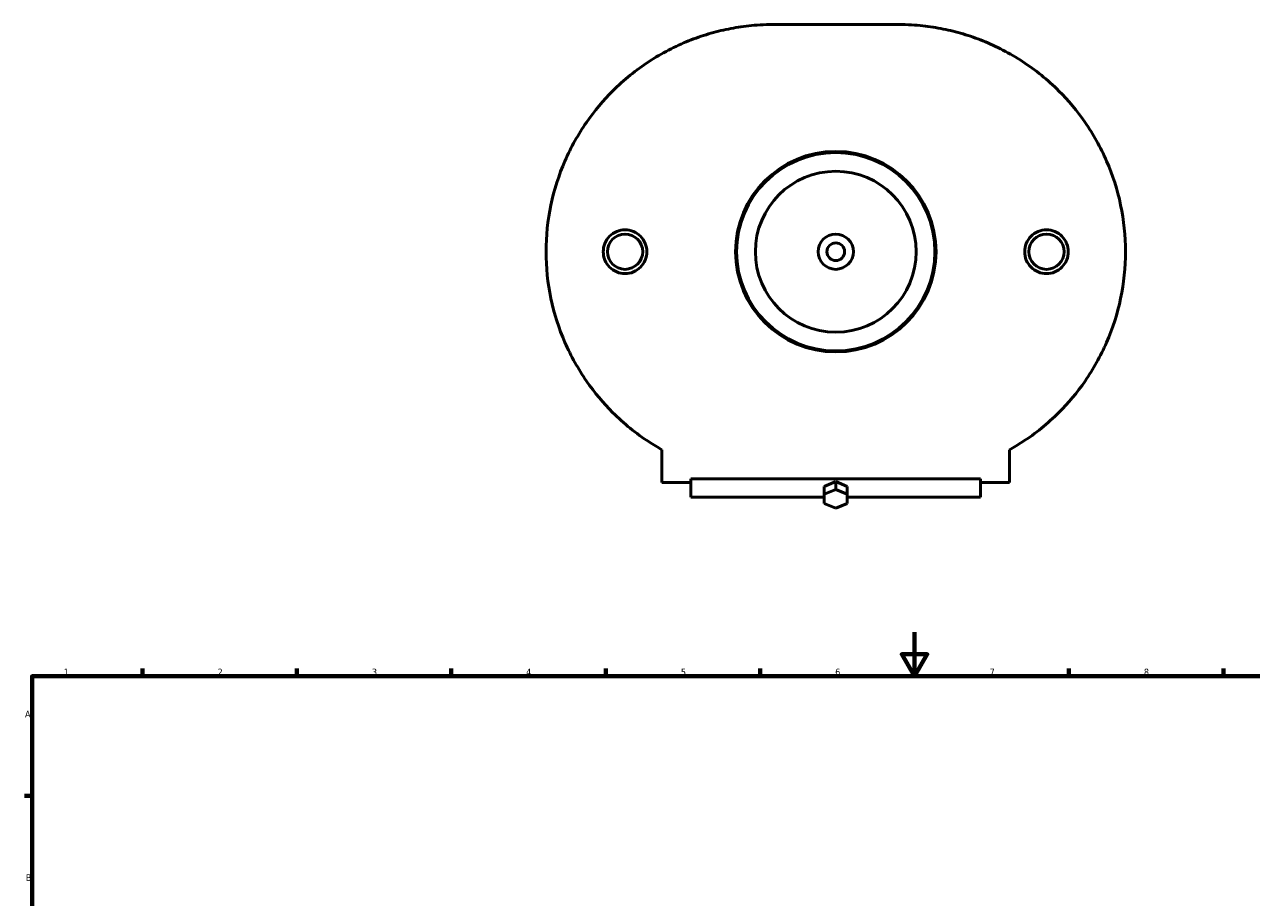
# Model space of a CAD drawing. Header units: millimetres. Extents: x -180 to 1327, y -298 to 870.
# Tile 4 of 6: x 17 to 573, y 474 to 870. Entities that reach past the tile are written whole.
import ezdxf

# ---------------------------------------------------------------- set-up
doc = ezdxf.new("R2010")
doc.units = ezdxf.units.MM
doc.layers.add('Border (ANSI)', color=7, linetype='Continuous', lineweight=70)
doc.layers.add('Visible (ANSI)', color=7, linetype='Continuous', lineweight=50)
doc.styles.add('Note Text (ANSI)', font='tahoma.ttf')

# ---------------------------------------------------------------- blocks, each defined once
blk = doc.blocks.new('Borders Default Border')
at = {"layer": 'Border (ANSI)'}
for p, q in [((70.08, 574), (70.08, 577.45)), ((140.17, 574), (140.17, 577.45)), ((210.25, 574), (210.25, 577.45)), ((280.33, 574), (280.33, 577.45)), ((350.42, 574), (350.42, 577.45)), ((490.58, 574), (490.58, 577.45)), ((560.67, 574), (560.67, 577.45)), ((20, 519.75), (16.55, 519.75))]:
    blk.add_line(p, q, dxfattribs=at)
at = {"layer": 'Border (ANSI)', "flags": 128}
for points in [[(420.5, 594), (420.5, 574), (414.73, 584), (426.27, 584), (420.5, 574)], [(20, 20), (20, 574), (821, 574), (821, 20), (20, 20)]]:
    blk.add_lwpolyline(points, dxfattribs=at)
at = {"layer": 'Border (ANSI)', "char_height": 3.05, "attachment_point": 7, "style": 'Note Text (ANSI)'}
for s, insert in [('1', (34.35, 574.4)), ('2', (104.2, 574.4)), ('3', (174.26, 574.34)), ('4', (244.23, 574.4)), ('5', (314.48, 574.34)), ('6', (384.49, 574.34)), ('7', (454.6, 574.4)), ('8', (524.63, 574.33)), ('A', (16.78, 555.35)), ('B', (17.15, 481.1))]:
    blk.add_mtext(s, dxfattribs=dict(at, insert=insert))

msp = doc.modelspace()

# ---------------------------------------------------------------- linework, layer by layer
at = {"layer": 'Visible (ANSI)'}
for p, q in [((413.15, 869.804), (356.369, 869.804)), ((305.859, 676.804), (305.859, 661.995)), ((463.659, 661.995), (463.659, 676.804)), ((319.009, 663.586), (450.509, 663.586)), ((319.009, 663.586), (319.009, 661.995)), ((450.509, 661.995), (450.509, 663.586)), ((319.009, 661.995), (305.859, 661.995)), ((319.009, 661.995), (319.009, 655.266)), ((379.563, 660.199), (384.759, 662.321)), ((379.563, 660.199), (379.563, 656.664)), ((384.759, 658.785), (379.563, 656.664)), ((384.759, 662.321), (384.759, 658.785)), ((384.759, 662.321), (389.955, 660.199)), ((389.955, 656.664), (384.759, 658.785)), ((389.955, 656.664), (389.955, 660.199)), ((450.509, 655.266), (450.509, 661.995)), ((463.659, 661.995), (450.509, 661.995)), ((319.009, 655.266), (379.563, 655.266)), ((379.563, 656.664), (379.563, 652.421)), ((379.563, 652.421), (384.759, 650.3)), ((384.759, 650.3), (389.955, 652.421)), ((389.955, 652.421), (389.955, 656.664)), ((389.955, 655.266), (450.509, 655.266))]:
    msp.add_line(p, q, dxfattribs=at)
for centre, radius in [((384.759, 766.695), 45.5), ((384.759, 766.695), 45), ((384.759, 766.695), 36.5), ((289.123, 766.695), 8), ((384.759, 766.695), 8), ((480.396, 766.695), 8), ((384.759, 766.695), 4)]:
    msp.add_circle(centre, radius, dxfattribs=at)
for points, knots in [([(253.259, 766.695), (253.259, 773.78), (254.001, 780.932), (256.916, 794.821), (259.089, 801.559), (264.581, 814.171), (267.907, 820.061), (275.28, 830.712), (279.328, 835.473), (288.574, 844.719), (294.168, 849.224), (305.826, 856.836), (311.886, 859.945), (320.975, 863.594), (323.985, 864.637), (329.99, 866.422), (332.982, 867.165), (337.523, 868.079), (339.037, 868.349), (342.115, 868.826), (343.677, 869.033), (346.926, 869.384), (348.606, 869.528), (352.231, 869.737), (354.175, 869.804), (356.369, 869.804)], [19.0292375, 19.0292375, 19.0292375, 19.0292375, 21.1547159, 21.1547159, 23.2801943, 23.2801943, 25.4056727, 25.4056727, 27.531151, 27.531151, 30.162982, 30.162982, 32.7948131, 32.7948131, 34.1107286, 34.1107286, 35.4266441, 35.4266441, 36.0846018, 36.0846018, 36.7425596, 36.7425596, 37.4005173, 37.4005173, 38.0584751, 38.0584751, 38.0584751, 38.0584751]), ([(413.15, 869.804), (415.343, 869.804), (417.287, 869.737), (420.912, 869.528), (422.592, 869.384), (425.842, 869.033), (427.404, 868.826), (430.481, 868.349), (431.996, 868.079), (436.537, 867.165), (439.529, 866.422), (445.534, 864.637), (448.544, 863.594), (457.632, 859.945), (463.693, 856.836), (475.351, 849.224), (480.944, 844.719), (490.19, 835.473), (494.238, 830.712), (501.612, 820.061), (504.937, 814.171), (510.43, 801.559), (512.603, 794.821), (515.518, 780.932), (516.259, 773.78), (516.259, 766.695)], [-38.0584751, -38.0584751, -38.0584751, -38.0584751, -37.4005173, -37.4005173, -36.7425596, -36.7425596, -36.0846018, -36.0846018, -35.4266441, -35.4266441, -34.1107286, -34.1107286, -32.7948131, -32.7948131, -30.162982, -30.162982, -27.531151, -27.531151, -25.4056727, -25.4056727, -23.2801943, -23.2801943, -21.1547159, -21.1547159, -19.0292375, -19.0292375, -19.0292375, -19.0292375]), ([(289.123, 756.751), (287.876, 756.751), (286.546, 757.002), (284.103, 758.021), (282.99, 758.788), (281.234, 760.555), (280.475, 761.673), (279.468, 764.119), (279.22, 765.449), (279.22, 767.941), (279.468, 769.271), (280.475, 771.717), (281.234, 772.835), (282.99, 774.602), (284.103, 775.369), (286.546, 776.388), (287.876, 776.639), (290.37, 776.639), (291.7, 776.388), (294.143, 775.369), (295.256, 774.602), (297.011, 772.835), (297.771, 771.717), (298.778, 769.271), (299.026, 767.941), (299.026, 765.449), (298.778, 764.119), (297.771, 761.673), (297.011, 760.555), (295.256, 758.788), (294.143, 758.021), (291.7, 757.002), (290.37, 756.751), (289.123, 756.751)], [0, 0, 0, 0, 0.3742306, 0.3742306, 0.7484611, 0.7484611, 1.1223326, 1.1223326, 1.496204, 1.496204, 1.8700755, 1.8700755, 2.2439469, 2.2439469, 2.6181775, 2.6181775, 2.9924081, 2.9924081, 3.3666386, 3.3666386, 3.7408692, 3.7408692, 4.1147407, 4.1147407, 4.4886121, 4.4886121, 4.8624836, 4.8624836, 5.236355, 5.236355, 5.6105856, 5.6105856, 5.9848161, 5.9848161, 5.9848161, 5.9848161]), ([(480.396, 776.639), (481.643, 776.639), (482.973, 776.388), (485.415, 775.369), (486.529, 774.602), (488.284, 772.835), (489.044, 771.717), (490.051, 769.271), (490.299, 767.941), (490.299, 765.449), (490.051, 764.119), (489.044, 761.673), (488.284, 760.555), (486.529, 758.788), (485.415, 758.021), (482.973, 757.002), (481.643, 756.751), (479.148, 756.751), (477.819, 757.002), (475.376, 758.021), (474.263, 758.788), (472.507, 760.555), (471.748, 761.673), (470.74, 764.119), (470.493, 765.449), (470.493, 767.941), (470.74, 769.271), (471.748, 771.717), (472.507, 772.835), (474.263, 774.602), (475.376, 775.369), (477.819, 776.388), (479.148, 776.639), (480.396, 776.639)], [0, 0, 0, 0, 0.3742306, 0.3742306, 0.7484611, 0.7484611, 1.1223326, 1.1223326, 1.496204, 1.496204, 1.8700755, 1.8700755, 2.2439469, 2.2439469, 2.6181775, 2.6181775, 2.9924081, 2.9924081, 3.3666386, 3.3666386, 3.7408692, 3.7408692, 4.1147407, 4.1147407, 4.4886121, 4.4886121, 4.8624836, 4.8624836, 5.236355, 5.236355, 5.6105856, 5.6105856, 5.9848161, 5.9848161, 5.9848161, 5.9848161]), ([(305.859, 676.804), (303.885, 677.913), (301.928, 679.099), (294.168, 684.166), (288.574, 688.671), (279.328, 697.917), (275.28, 702.678), (267.907, 713.329), (264.581, 719.219), (259.089, 731.832), (256.916, 738.569), (254.001, 752.458), (253.259, 759.61), (253.259, 766.695)], [7.0234489, 7.0234489, 7.0234489, 7.0234489, 7.895493, 7.895493, 10.527324, 10.527324, 12.6528024, 12.6528024, 14.7782808, 14.7782808, 16.9037592, 16.9037592, 19.0292375, 19.0292375, 19.0292375, 19.0292375]), ([(516.259, 766.695), (516.259, 759.61), (515.518, 752.458), (512.603, 738.569), (510.43, 731.832), (504.937, 719.219), (501.612, 713.329), (494.238, 702.678), (490.19, 697.917), (480.944, 688.671), (475.351, 684.166), (467.591, 679.099), (465.633, 677.913), (463.659, 676.804)], [-19.0292375, -19.0292375, -19.0292375, -19.0292375, -16.9037592, -16.9037592, -14.7782808, -14.7782808, -12.6528024, -12.6528024, -10.527324, -10.527324, -7.895493, -7.895493, -7.0234489, -7.0234489, -7.0234489, -7.0234489])]:
    msp.add_open_spline(points, degree=3, knots=knots, dxfattribs=at)

# ---------------------------------------------------------------- block references
msp.add_blockref('Borders Default Border', (0, 0))

doc.saveas('drawing.dxf')
